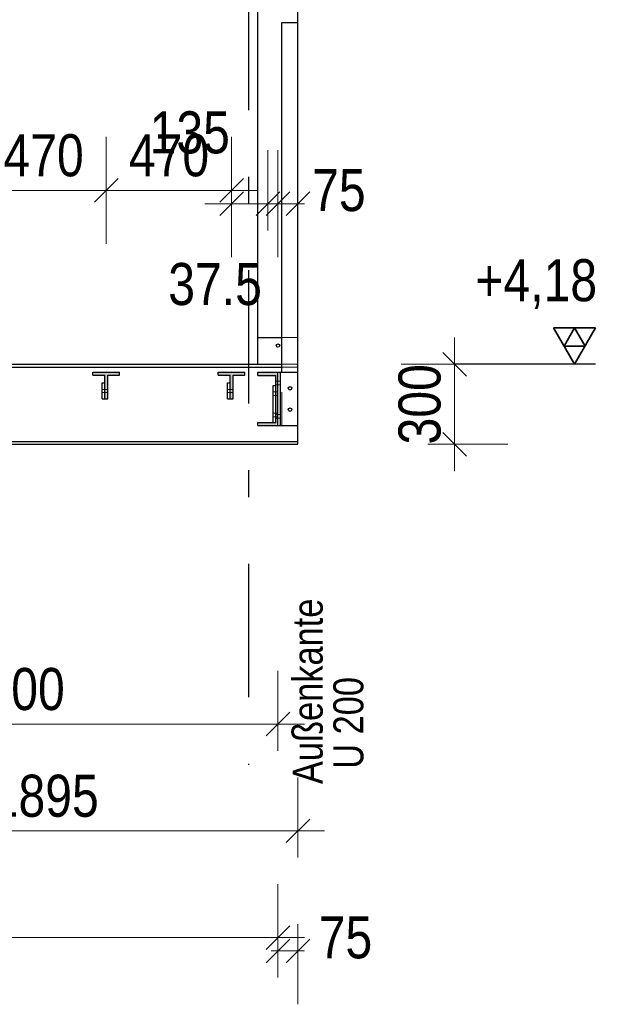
# Model space of a CAD drawing. Header units: millimetres. Extents: x -74 to 79, y 0 to 54.
# Tile 108 of 164: x 13.63 to 15.86, y 5 to 8.69. Entities that reach past the tile are written whole.
import ezdxf

# ---------------------------------------------------------------- set-up
doc = ezdxf.new("R2010")
doc.units = ezdxf.units.MM
doc.linetypes.add('DASHDOTX2', pattern=[2, 1, -0.5, 0, -0.5])
doc.linetypes.add('HIDDEN', pattern=[0.375, 0.25, -0.125])
for name, color, linetype, lineweight in [('01_Neubau Beschriftung', 7, 'Continuous', 20), ('01_Neubau Türen-Fassade', 7, 'Continuous', 20), ('01_Neubau_Linen', 7, 'Continuous', 20), ('11_Koordinaten zur Einordnung - nicht mit drucken', 7, 'Continuous', 20), ('Achsen', 7, 'Continuous', 20)]:
    doc.layers.add(name, color=color, linetype=linetype, lineweight=lineweight)
doc.styles.add('Arial Narrow', font='ARIALN.TTF')
doc.dimstyles.new('Arch_Strakon_dimstyle', dxfattribs={"dimtxt": 15.75, "dimasz": 1, "dimexe": 1.25, "dimexo": 0.0625, "dimgap": 1, "dimtad": 0, "dimdec": 3, "dimzin": 12, "dimdsep": 46, "dimtxsty": 'Arial Narrow', "dimblk": 'Arrowhead_Tick', "dimsah": 1, "dimcen": 0, "dimse1": 1, "dimse2": 1, "dimclrd": 6, "dimclrt": 2, "dimazin": 0, "dimtfac": 1, "dimtdec": 4, "dimtmove": 0, "dimatfit": 3, "dimldrblk": 'NONE', "dimfxl": 1, "dimtvp": 1, "dimtolj": 1, "dimtzin": 0, "dimlwd": 13, "dimarcsym": 2})

# ---------------------------------------------------------------- blocks, each defined once
blk = doc.blocks.new('Arrowhead_Tick')
at = {"color": 0, "linetype": 'Continuous', "lineweight": -2}
for p, q in [((0, 20), (0, -10)), ((-1, 0), (0, 0)), ((10, 0), (0, 0))]:
    blk.add_line(p, q, dxfattribs=at)
at = {"color": 2, "linetype": 'Continuous', "lineweight": 35}
blk.add_line((4.42, 4.42), (-4.42, -4.42), dxfattribs=at)
blk = doc.blocks.new('*D57')
at = {"layer": '01_Neubau_Linen', "color": 6, "linetype": 'Continuous', "lineweight": 13}
blk.add_line((13.4946, 8.05), (13.9446, 8.05), dxfattribs=at)
at = {"layer": 'Defpoints', "color": 0}
for p in [(13.9546, 8.05), (13.4846, 7.3683), (13.9546, 7.3683)]:
    blk.add_point(p, dxfattribs=at)
at = {"layer": '01_Neubau_Linen', "color": 6, "lineweight": 13, "xscale": 0.01, "yscale": 0.01, "zscale": 0.01}
blk.add_blockref('Arrowhead_Tick', (13.9546, 8.05), dxfattribs=at)
at = {"layer": '01_Neubau_Linen', "color": 6, "lineweight": 13, "xscale": 0.01, "yscale": 0.01, "zscale": 0.01, "rotation": 180}
blk.add_blockref('Arrowhead_Tick', (13.4846, 8.05), dxfattribs=at)
at = {"layer": '01_Neubau_Linen', "color": 2, "lineweight": -2, "insert": (13.7196, 8.1804), "char_height": 0.1575, "attachment_point": 5, "style": 'Arial Narrow'}
blk.add_mtext('\\A1;470', dxfattribs=at)
blk = doc.blocks.new('_None')
blk = doc.blocks.new('*D58')
at = {"layer": '01_Neubau_Linen', "color": 6, "linetype": 'Continuous', "lineweight": 13}
blk.add_line((13.9646, 8.05), (14.4146, 8.05), dxfattribs=at)
at = {"layer": 'Defpoints', "color": 0}
for p in [(14.4246, 8.05), (13.9546, 7.3683), (14.4246, 7.3683)]:
    blk.add_point(p, dxfattribs=at)
at = {"layer": '01_Neubau_Linen', "color": 6, "lineweight": 13, "xscale": 0.01, "yscale": 0.01, "zscale": 0.01}
blk.add_blockref('Arrowhead_Tick', (14.4246, 8.05), dxfattribs=at)
at = {"layer": '01_Neubau_Linen', "color": 6, "lineweight": 13, "xscale": 0.01, "yscale": 0.01, "zscale": 0.01, "rotation": 180}
blk.add_blockref('Arrowhead_Tick', (13.9546, 8.05), dxfattribs=at)
at = {"layer": '01_Neubau_Linen', "color": 2, "lineweight": -2, "insert": (14.1896, 8.1804), "char_height": 0.1575, "attachment_point": 5, "style": 'Arial Narrow'}
blk.add_mtext('\\A1;470', dxfattribs=at)
blk = doc.blocks.new('*D59')
at = {"layer": '01_Neubau_Linen', "color": 6, "linetype": 'Continuous', "lineweight": 13}
blk.add_line((14.4346, 8), (14.5508, 8), dxfattribs=at)
at = {"layer": 'Defpoints', "color": 0}
for p in [(14.5608, 8), (14.4246, 7.3683), (14.5608, 7.3683)]:
    blk.add_point(p, dxfattribs=at)
at = {"layer": '01_Neubau_Linen', "color": 6, "lineweight": 13, "xscale": 0.01, "yscale": 0.01, "zscale": 0.01}
blk.add_blockref('Arrowhead_Tick', (14.5608, 8), dxfattribs=at)
at = {"layer": '01_Neubau_Linen', "color": 6, "lineweight": 13, "xscale": 0.01, "yscale": 0.01, "zscale": 0.01, "rotation": 180}
blk.add_blockref('Arrowhead_Tick', (14.4246, 8), dxfattribs=at)
at = {"layer": '01_Neubau_Linen', "color": 2, "lineweight": -2, "insert": (14.2675, 8.2661), "char_height": 0.1575, "attachment_point": 5, "style": 'Arial Narrow'}
blk.add_mtext('\\A1;135', dxfattribs=at)
blk = doc.blocks.new('*D60')
at = {"layer": '01_Neubau_Linen', "color": 6, "linetype": 'Continuous', "lineweight": 13}
for p, q in [((14.5508, 8), (14.5408, 8)), ((14.5608, 8), (14.5983, 8)), ((14.6083, 8), (14.6183, 8))]:
    blk.add_line(p, q, dxfattribs=at)
at = {"layer": 'Defpoints', "color": 0}
for p in [(14.5983, 8), (14.5608, 7.3683), (14.5983, 7.3683)]:
    blk.add_point(p, dxfattribs=at)
at = {"layer": '01_Neubau_Linen', "color": 6, "lineweight": 13, "xscale": 0.01, "yscale": 0.01, "zscale": 0.01}
blk.add_blockref('Arrowhead_Tick', (14.5608, 8), dxfattribs=at)
at = {"layer": '01_Neubau_Linen', "color": 6, "lineweight": 13, "xscale": 0.01, "yscale": 0.01, "zscale": 0.01, "rotation": 180}
blk.add_blockref('Arrowhead_Tick', (14.5983, 8), dxfattribs=at)
at = {"layer": '01_Neubau_Linen', "color": 2, "lineweight": -2, "insert": (14.3625, 7.6979), "char_height": 0.1575, "attachment_point": 5, "style": 'Arial Narrow'}
blk.add_mtext('\\A1;37.5', dxfattribs=at)
blk = doc.blocks.new('*D61')
at = {"layer": '01_Neubau_Linen', "color": 6, "linetype": 'Continuous', "lineweight": 13}
for p, q in [((14.5883, 8), (14.5783, 8)), ((14.5983, 8), (14.6733, 8)), ((14.6833, 8), (14.6933, 8))]:
    blk.add_line(p, q, dxfattribs=at)
at = {"layer": 'Defpoints', "color": 0}
for p in [(14.6733, 8), (14.6733, 7.3983), (14.5983, 7.3683)]:
    blk.add_point(p, dxfattribs=at)
at = {"layer": '01_Neubau_Linen', "color": 6, "lineweight": 13, "xscale": 0.01, "yscale": 0.01, "zscale": 0.01}
blk.add_blockref('Arrowhead_Tick', (14.5983, 8), dxfattribs=at)
at = {"layer": '01_Neubau_Linen', "color": 6, "lineweight": 13, "xscale": 0.01, "yscale": 0.01, "zscale": 0.01, "rotation": 180}
blk.add_blockref('Arrowhead_Tick', (14.6733, 8), dxfattribs=at)
at = {"layer": '01_Neubau_Linen', "color": 2, "lineweight": -2, "insert": (14.8266, 8.05), "char_height": 0.1575, "attachment_point": 5, "style": 'Arial Narrow'}
blk.add_mtext('\\A1;75', dxfattribs=at)
blk = doc.blocks.new('*D67')
at = {"layer": '01_Neubau_Linen', "color": 6, "linetype": 'Continuous', "lineweight": 13}
blk.add_line((15.2603, 7.1083), (15.2603, 7.3883), dxfattribs=at)
at = {"layer": 'Defpoints', "color": 0}
for p in [(14.6733, 7.3983), (15.2603, 7.3983), (14.6733, 7.0983)]:
    blk.add_point(p, dxfattribs=at)
at = {"layer": '01_Neubau_Linen', "color": 6, "lineweight": 13, "xscale": 0.01, "yscale": 0.01, "zscale": 0.01}
for p, rotation in [((15.2603, 7.3983), 90), ((15.2603, 7.0983), 270)]:
    blk.add_blockref('Arrowhead_Tick', p, dxfattribs=dict(at, rotation=rotation))
at = {"layer": '01_Neubau_Linen', "color": 2, "lineweight": -2, "insert": (15.1299, 7.2483), "char_height": 0.1575, "attachment_point": 5, "rotation": 90, "style": 'Arial Narrow'}
blk.add_mtext('\\A1;300', dxfattribs=at)
blk = doc.blocks.new('*D121')
at = {"color": 6, "linetype": 'Continuous', "lineweight": 13}
blk.add_line((12.6083, 6.05), (14.5883, 6.05), dxfattribs=at)
at = {"layer": 'Defpoints', "color": 0}
for p in [(14.5983, 7.1683), (12.5983, 6.9483), (14.5983, 6.05)]:
    blk.add_point(p, dxfattribs=at)
at = {"color": 6, "lineweight": 13, "xscale": 0.01, "yscale": 0.01, "zscale": 0.01}
for p, rotation in [((14.5983, 6.05), 359.9999999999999), ((12.5983, 6.05), 179.9999999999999)]:
    blk.add_blockref('Arrowhead_Tick', p, dxfattribs=dict(at, rotation=rotation))
at = {"color": 2, "lineweight": 35, "insert": (13.5983, 6.1804), "char_height": 0.1575, "attachment_point": 5, "style": 'Arial Narrow'}
blk.add_mtext('\\A1;2000', dxfattribs=at)
blk = doc.blocks.new('*D127')
at = {"color": 6, "linetype": 'Continuous', "lineweight": 13}
blk.add_line((12.7883, 5.65), (14.6633, 5.65), dxfattribs=at)
at = {"layer": 'Defpoints', "color": 0}
for p in [(14.6733, 7.0983), (12.7783, 6.9983), (14.6733, 5.65)]:
    blk.add_point(p, dxfattribs=at)
at = {"color": 6, "lineweight": 13, "xscale": 0.01, "yscale": 0.01, "zscale": 0.01}
blk.add_blockref('Arrowhead_Tick', (14.6733, 5.65), dxfattribs=at)
at = {"color": 6, "lineweight": 13, "xscale": 0.01, "yscale": 0.01, "zscale": 0.01, "rotation": 180}
blk.add_blockref('Arrowhead_Tick', (12.7783, 5.65), dxfattribs=at)
at = {"color": 2, "lineweight": 35, "insert": (13.7258, 5.7804), "char_height": 0.1575, "attachment_point": 5, "style": 'Arial Narrow'}
blk.add_mtext('\\A1;1895', dxfattribs=at)
blk = doc.blocks.new('*D128')
at = {"color": 6, "linetype": 'Continuous', "lineweight": 13}
blk.add_line((8.5686, 5.25), (14.5883, 5.25), dxfattribs=at)
at = {"layer": 'Defpoints', "color": 0}
for p in [(14.5983, 7.1683), (8.5586, 7.1083), (14.5983, 5.25)]:
    blk.add_point(p, dxfattribs=at)
at = {"color": 6, "lineweight": 13, "xscale": 0.01, "yscale": 0.01, "zscale": 0.01}
blk.add_blockref('Arrowhead_Tick', (14.5983, 5.25), dxfattribs=at)
at = {"color": 6, "lineweight": 13, "xscale": 0.01, "yscale": 0.01, "zscale": 0.01, "rotation": 180}
blk.add_blockref('Arrowhead_Tick', (8.5586, 5.25), dxfattribs=at)
at = {"color": 2, "lineweight": 35, "insert": (11.5785, 5.3804), "char_height": 0.1575, "attachment_point": 5, "style": 'Arial Narrow'}
blk.add_mtext('\\A1;6040', dxfattribs=at)
blk = doc.blocks.new('*D130')
at = {"color": 6, "linetype": 'Continuous', "lineweight": 13}
for p, q in [((14.5883, 5.2), (14.5783, 5.2)), ((14.5983, 5.2), (14.6733, 5.2)), ((14.6833, 5.2), (14.6933, 5.2))]:
    blk.add_line(p, q, dxfattribs=at)
at = {"layer": 'Defpoints', "color": 0}
for p in [(14.5983, 7.1683), (14.6733, 7.0983), (14.6733, 5.2)]:
    blk.add_point(p, dxfattribs=at)
at = {"color": 6, "lineweight": 13, "xscale": 0.01, "yscale": 0.01, "zscale": 0.01}
blk.add_blockref('Arrowhead_Tick', (14.5983, 5.2), dxfattribs=at)
at = {"color": 6, "lineweight": 13, "xscale": 0.01, "yscale": 0.01, "zscale": 0.01, "rotation": 180}
blk.add_blockref('Arrowhead_Tick', (14.6733, 5.2), dxfattribs=at)
at = {"color": 2, "lineweight": 35, "insert": (14.8513, 5.25), "char_height": 0.1575, "attachment_point": 5, "style": 'Arial Narrow'}
blk.add_mtext('\\A1;75', dxfattribs=at)
blk = doc.blocks.new('*D142')
at = {"layer": 'Achsen', "color": 6, "linetype": 'Continuous', "lineweight": 13}
for p, q in [((12.6083, 9.605), (13.3066, 9.605)), ((14.4783, 9.605), (13.78, 9.605))]:
    blk.add_line(p, q, dxfattribs=at)
at = {"layer": 'Defpoints', "color": 0}
for p in [(14.4883, 9.9509), (14.4883, 9.605), (12.5983, 7.4233)]:
    blk.add_point(p, dxfattribs=at)
at = {"layer": 'Achsen', "color": 6, "lineweight": 13, "xscale": 0.01, "yscale": 0.01, "zscale": 0.01}
blk.add_blockref('Arrowhead_Tick', (14.4883, 9.605), dxfattribs=at)
at = {"layer": 'Achsen', "color": 6, "lineweight": 13, "xscale": 0.01, "yscale": 0.01, "zscale": 0.01, "rotation": 180}
blk.add_blockref('Arrowhead_Tick', (12.5983, 9.605), dxfattribs=at)
at = {"layer": 'Achsen', "color": 2, "lineweight": 35, "insert": (13.5433, 9.655), "char_height": 0.1575, "attachment_point": 5, "style": 'Arial Narrow'}
blk.add_mtext('\\A1;1890', dxfattribs=at)
blk = doc.blocks.new('*D153')
at = {"color": 6, "linetype": 'Continuous', "lineweight": 13}
for p, q in [((14.4783, 9.605), (14.4683, 9.605)), ((14.4883, 9.605), (14.5983, 9.605)), ((14.6083, 9.605), (14.6183, 9.605))]:
    blk.add_line(p, q, dxfattribs=at)
at = {"layer": 'Defpoints', "color": 0}
for p in [(14.4883, 9.9509), (14.5983, 9.605), (14.5983, 7.1683)]:
    blk.add_point(p, dxfattribs=at)
at = {"color": 6, "lineweight": 13, "xscale": 0.01, "yscale": 0.01, "zscale": 0.01}
blk.add_blockref('Arrowhead_Tick', (14.4883, 9.605), dxfattribs=at)
at = {"color": 6, "lineweight": 13, "xscale": 0.01, "yscale": 0.01, "zscale": 0.01, "rotation": 180}
blk.add_blockref('Arrowhead_Tick', (14.5983, 9.605), dxfattribs=at)
at = {"color": 2, "lineweight": 35, "insert": (14.2607, 9.655), "char_height": 0.1575, "attachment_point": 5, "style": 'Arial Narrow'}
blk.add_mtext('\\A1;110', dxfattribs=at)
blk = doc.blocks.new('*D154')
at = {"color": 6, "linetype": 'Continuous', "lineweight": 13}
for p, q in [((14.5883, 9.605), (14.5783, 9.605)), ((14.5983, 9.605), (14.6083, 9.605)), ((14.6183, 9.605), (14.6283, 9.605))]:
    blk.add_line(p, q, dxfattribs=at)
at = {"layer": 'Defpoints', "color": 0}
for p in [(14.6083, 9.605), (14.5983, 7.1683), (14.6083, 7.1683)]:
    blk.add_point(p, dxfattribs=at)
at = {"color": 6, "lineweight": 13, "xscale": 0.01, "yscale": 0.01, "zscale": 0.01}
blk.add_blockref('Arrowhead_Tick', (14.5983, 9.605), dxfattribs=at)
at = {"color": 6, "lineweight": 13, "xscale": 0.01, "yscale": 0.01, "zscale": 0.01, "rotation": 180}
blk.add_blockref('Arrowhead_Tick', (14.6083, 9.605), dxfattribs=at)
at = {"color": 2, "lineweight": 35, "insert": (14.7863, 9.655), "char_height": 0.1575, "attachment_point": 5, "style": 'Arial Narrow'}
blk.add_mtext('\\A1;10', dxfattribs=at)

msp = doc.modelspace()

# ---------------------------------------------------------------- hatches: boundary and pattern name
at = {"layer": '11_Koordinaten zur Einordnung - nicht mit drucken', "lineweight": 13, "true_color": 0x4682b4}
for points in [[(13.9601364, 7.3573423), (14.0046364, 7.3573423), (14.0046364, 7.3683423), (13.9046364, 7.3683423), (13.9046364, 7.3573423), (13.9491364, 7.3573423), (13.9491364, 7.2683423), (13.9601364, 7.2683423)], [(14.4301364, 7.3573423), (14.4746364, 7.3573423), (14.4746364, 7.3683423), (14.3746364, 7.3683423), (14.3746364, 7.3573423), (14.4191364, 7.3573423), (14.4191364, 7.2683423), (14.4301364, 7.2683423)], [(14.59833, 7.1683423), (14.59833, 7.3683423), (14.52333, 7.3683423), (14.52333, 7.3568423), (14.58983, 7.3568423), (14.58983, 7.1798423), (14.52333, 7.1798423), (14.52333, 7.1683423)]]:
    msp.add_hatch(color=145, dxfattribs=at).paths.add_polyline_path(points)

# ---------------------------------------------------------------- linework, layer by layer
at = {"color": 3, "linetype": 'Continuous', "lineweight": 25}
for p, q in [((14.52333, 7.4983423), (14.52333, 9.2678916)), ((14.67333, 8.6783423), (14.67333, 9.2678916)), ((14.61333, 8.6783423), (14.67333, 8.6783423)), ((14.61333, 7.3683423), (14.61333, 8.6783423)), ((14.67333, 7.3683423), (14.67333, 8.6783423)), ((14.52333, 7.4983423), (14.61333, 7.4983423)), ((14.52333, 7.3983423), (14.52333, 7.4983423)), ((12.77833, 7.3983435), (14.61333, 7.3983435)), ((12.77833, 7.3876435), (14.61333, 7.3876435)), ((14.59833, 7.3683423), (14.60833, 7.3683423)), ((14.60833, 7.3683423), (14.67333, 7.3683423)), ((14.60833, 7.1683423), (14.60833, 7.3683423)), ((14.67333, 7.1683423), (14.67333, 7.3683423)), ((13.9391364, 7.3283423), (13.9491364, 7.3283423)), ((13.9391364, 7.2683423), (13.9391364, 7.3283423)), ((14.4091364, 7.3283423), (14.4191364, 7.3283423)), ((14.4091364, 7.2683423), (14.4091364, 7.3283423)), ((14.57983, 7.3183423), (14.58983, 7.3183423)), ((14.57983, 7.1798423), (14.57983, 7.3183423)), ((13.9391364, 7.2683423), (13.9491364, 7.2683423)), ((14.4091364, 7.2683423), (14.4191364, 7.2683423)), ((14.59833, 7.1683423), (14.60833, 7.1683423)), ((14.60833, 7.1683423), (14.67333, 7.1683423)), ((14.67333, 7.1090423), (14.67333, 7.1683423)), ((12.77833, 7.1090435), (14.67333, 7.1090435)), ((12.77833, 7.0983435), (14.67333, 7.0983435)), ((14.67333, 7.0983423), (14.67333, 7.1090423))]:
    msp.add_line(p, q, dxfattribs=at)
for centre, radius in [((14.59833, 7.4683423), 0.0065), ((14.64333, 7.3083423), 0.00652), ((14.64333, 7.2283423), 0.00652)]:
    msp.add_circle(centre, radius, dxfattribs=at)
at = {"layer": '01_Neubau Beschriftung', "color": 3, "linetype": 'Continuous', "lineweight": 25}
for p, q in [((13.9046364, 7.3683423), (14.0046364, 7.3683423)), ((13.9046364, 7.3573423), (13.9046364, 7.3683423)), ((13.9046364, 7.3573423), (13.9491364, 7.3573423)), ((13.9491364, 7.2683423), (13.9491364, 7.3573423)), ((13.9601364, 7.3573423), (14.0046364, 7.3573423)), ((13.9601364, 7.2683423), (13.9601364, 7.3573423)), ((14.0046364, 7.3573423), (14.0046364, 7.3683423)), ((14.3746364, 7.3683423), (14.4746364, 7.3683423)), ((14.3746364, 7.3573423), (14.3746364, 7.3683423)), ((14.3746364, 7.3573423), (14.4191364, 7.3573423)), ((14.4191364, 7.2683423), (14.4191364, 7.3573423)), ((14.4301364, 7.3573423), (14.4746364, 7.3573423)), ((14.4301364, 7.2683423), (14.4301364, 7.3573423)), ((14.4746364, 7.3573423), (14.4746364, 7.3683423)), ((14.52333, 7.3683423), (14.59833, 7.3683423)), ((14.52333, 7.3568423), (14.52333, 7.3683423)), ((14.52333, 7.3568423), (14.58983, 7.3568423)), ((14.58983, 7.1798423), (14.58983, 7.3568423)), ((14.59833, 7.1683423), (14.59833, 7.3683423)), ((13.9491364, 7.2683423), (13.9601364, 7.2683423)), ((14.4191364, 7.2683423), (14.4301364, 7.2683423)), ((14.52333, 7.1798423), (14.58983, 7.1798423)), ((14.52333, 7.1683423), (14.52333, 7.1798423)), ((14.52333, 7.1683423), (14.59833, 7.1683423))]:
    msp.add_line(p, q, dxfattribs=at)
at = {"layer": '01_Neubau Türen-Fassade', "color": 6, "linetype": 'HIDDEN', "lineweight": 13, "ltscale": 0.5}
for p, q in [((14.61333, 7.4983423), (14.67333, 7.4983423)), ((14.61333, 7.3983435), (14.67333, 7.3983435)), ((14.61333, 7.3876435), (14.67333, 7.3876435)), ((14.61333, 7.1683423), (14.61333, 7.3683423)), ((14.58983, 7.3348423), (14.59833, 7.3348423)), ((14.58983, 7.3218423), (14.59833, 7.3218423)), ((14.59833, 7.3348423), (14.60833, 7.3348423)), ((14.59833, 7.3218423), (14.60833, 7.3218423)), ((13.9491364, 7.3043359), (13.9391364, 7.3043357)), ((13.9491364, 7.2923359), (13.9391364, 7.2923357)), ((13.9601364, 7.304336), (13.9491364, 7.3043359)), ((13.9601364, 7.292336), (13.9491364, 7.2923359)), ((14.4191364, 7.3043422), (14.4091364, 7.304342)), ((14.4191364, 7.2923422), (14.4091364, 7.292342)), ((14.4301364, 7.3043423), (14.4191364, 7.3043422)), ((14.4301364, 7.2923423), (14.4191364, 7.2923422)), ((14.57983, 7.2948423), (14.58983, 7.2948423)), ((14.57983, 7.2818423), (14.58983, 7.2818423)), ((14.58983, 7.2948423), (14.59833, 7.2948423)), ((14.58983, 7.2818423), (14.59833, 7.2818423)), ((14.57983, 7.2148423), (14.58983, 7.2148423)), ((14.57983, 7.2018423), (14.58983, 7.2018423)), ((14.58983, 7.2148423), (14.59833, 7.2148423)), ((14.58983, 7.2098423), (14.59833, 7.2098423)), ((14.58983, 7.2018423), (14.59833, 7.2018423)), ((14.58983, 7.1968423), (14.59833, 7.1968423)), ((14.59833, 7.2098423), (14.60833, 7.2098423)), ((14.59833, 7.1968423), (14.60833, 7.1968423)), ((14.57983, 7.1783423), (14.57983, 7.1798423)), ((14.57983, 7.1783423), (14.58983, 7.1783423)), ((14.58983, 7.1783423), (14.58983, 7.1798423))]:
    msp.add_line(p, q, dxfattribs=at)
at = {"layer": '01_Neubau_Linen', "color": 2, "linetype": 'Continuous', "lineweight": 35}
for p, q in [((15.7102723, 7.3983435), (15.6315223, 7.5347385)), ((15.6315223, 7.5347385), (15.7890223, 7.5347385)), ((15.6708973, 7.466541), (15.7102723, 7.5347385)), ((15.7890223, 7.5347385), (15.7102723, 7.3983435)), ((15.7102723, 7.5347385), (15.7496473, 7.466541)), ((15.7496473, 7.466541), (15.6708973, 7.466541))]:
    msp.add_line(p, q, dxfattribs=at)
at = {"layer": '01_Neubau_Linen', "color": 3, "linetype": 'Continuous', "lineweight": 25}
msp.add_line((15.7890223, 7.3983435), (15.2598223, 7.3983435), dxfattribs=at)
at = {"layer": '01_Neubau_Linen', "color": 9, "linetype": 'Continuous', "lineweight": 0}
for centre in [(13.9546364, 7.3683423), (14.4246364, 7.3683423), (14.56083, 7.3683423)]:
    msp.add_circle(centre, 0.00111, dxfattribs=at)
at = {"layer": 'Achsen', "color": 3, "linetype": 'DASHDOTX2', "lineweight": 25, "ltscale": 0.5}
msp.add_line((14.4882795, 9.950938), (14.4882795, 5.8977517), dxfattribs=at)

# ---------------------------------------------------------------- texts
at = {"layer": '01_Neubau_Linen', "color": 3, "lineweight": 25, "style": 'Arial Narrow'}
for s, p in [('Außenkante', (14.7658893, 5.82534)), ('U 200', (14.9184155, 5.8825373))]:
    msp.add_text(s, height=0.1125, rotation=90, dxfattribs=at).set_placement(p)
at = {"layer": '01_Neubau_Linen', "color": 2, "lineweight": 35, "insert": (15.2879559, 7.7920935), "char_height": 0.1575, "attachment_point": 1, "line_spacing_factor": 0.9, "style": 'Arial Narrow'}
msp.add_mtext(' +4,18', dxfattribs=at)

# ---------------------------------------------------------------- dimensions: what is measured, and where the dimension line sits
at = {"lineweight": 35}
for base, p1, p2, text, override, picture, middle in [((14.59833, 9.6050349), (14.4882795, 9.950938), (14.59833, 7.1683423), '110', {"dimscale": 0.01, "dimtxt": 15.75, "dimasz": 1, "dimgap": 5, "dimtad": 1, "dimjust": 0, "dimtih": 0, "dimtoh": 0, "dimdec": 3, "dimdsep": 46, "dimtxsty": 'Arial Narrow', "dimclrd": 6, "dimclrt": 2, "dimtix": 0, "dimtofl": 255, "dimtmove": 2, "dimatfit": 2, "dimfxl": 0, "dimfxlon": 0, "dimtvp": 31.746032, "dimlwd": 13}, '*D153', (14.260692, 9.6550349)), ((14.60833, 9.6050349), (14.59833, 7.1683423), (14.60833, 7.1683423), '10', {"dimscale": 0.01, "dimtxt": 15.75, "dimasz": 1, "dimgap": 5, "dimtad": 1, "dimjust": 4, "dimtih": 0, "dimtoh": 0, "dimdec": 3, "dimdsep": 46, "dimtxsty": 'Arial Narrow', "dimclrd": 6, "dimclrt": 2, "dimtix": 0, "dimtofl": 255, "dimtmove": 2, "dimatfit": 2, "dimfxl": 0, "dimfxlon": 0, "dimtvp": 31.746032, "dimlwd": 13}, '*D154', (14.786305, 9.6550349)), ((14.59833, 5.25), (8.55863, 7.1083495), (14.59833, 7.1683423), '6040', {"dimscale": 0.01, "dimtxt": 15.75, "dimasz": 1, "dimgap": 5, "dimtad": 1, "dimjust": 0, "dimtih": 0, "dimtoh": 0, "dimdec": 3, "dimdsep": 46, "dimtxsty": 'Arial Narrow', "dimclrd": 6, "dimclrt": 2, "dimtix": 1, "dimtofl": 255, "dimtmove": 0, "dimatfit": 2, "dimfxl": 0, "dimfxlon": 0, "dimtvp": 31.746032, "dimlwd": 13}, '*D128', (11.57848, 5.25)), ((14.59833, 6.05), (12.5982829, 6.9483423), (14.59833, 7.1683423), '2000', {"dimscale": 0.01, "dimtxt": 15.75, "dimasz": 1, "dimgap": 5, "dimtad": 1, "dimjust": 0, "dimtih": 0, "dimtoh": 0, "dimdec": 3, "dimdsep": 46, "dimtxsty": 'Arial Narrow', "dimclrd": 6, "dimclrt": 2, "dimtix": 1, "dimtofl": 255, "dimtmove": 0, "dimatfit": 2, "dimfxl": 0, "dimfxlon": 0, "dimtvp": 31.746032, "dimlwd": 13}, '*D121', (13.5983065, 6.05)), ((14.67333, 5.2), (14.59833, 7.1683423), (14.67333, 7.0983423), '75', {"dimscale": 0.01, "dimtxt": 15.75, "dimasz": 1, "dimgap": 5, "dimtad": 1, "dimjust": 4, "dimtih": 0, "dimtoh": 0, "dimdec": 3, "dimdsep": 46, "dimtxsty": 'Arial Narrow', "dimclrd": 6, "dimclrt": 2, "dimtix": 0, "dimtofl": 255, "dimtmove": 2, "dimatfit": 2, "dimfxl": 0, "dimfxlon": 0, "dimtvp": 31.746032, "dimlwd": 13}, '*D130', (14.851305, 5.25)), ((14.67333, 5.65), (12.77833, 6.9983423), (14.67333, 7.0983423), '1895', {"dimscale": 0.01, "dimtxt": 15.75, "dimasz": 1, "dimgap": 5, "dimtad": 1, "dimjust": 0, "dimtih": 0, "dimtoh": 0, "dimdec": 3, "dimdsep": 46, "dimtxsty": 'Arial Narrow', "dimclrd": 6, "dimclrt": 2, "dimtix": 1, "dimtofl": 255, "dimtmove": 0, "dimatfit": 2, "dimfxl": 0, "dimfxlon": 0, "dimtvp": 31.746032, "dimlwd": 13}, '*D127', (13.72583, 5.65))]:
    dim = msp.add_linear_dim(base=base, p1=p1, p2=p2, text=text, dimstyle='Arch_Strakon_dimstyle', override=override, dxfattribs=at)
    dim.commit()
    dim.dimension.update_dxf_attribs({"geometry": picture, "text_midpoint": middle, "dimtype": 160})
at = {"layer": '01_Neubau_Linen', "lineweight": -2}
for base, p1, p2, text, override, picture, middle in [((14.56083, 8), (14.4246364, 7.3683423), (14.56083, 7.3683423), '135', {"dimscale": 0.01, "dimtxt": 15.75, "dimasz": 1, "dimgap": 5, "dimtad": 0, "dimjust": 0, "dimtih": 0, "dimtoh": 0, "dimdec": 6, "dimdsep": 46, "dimtxsty": 'Arial Narrow', "dimclrd": 6, "dimclrt": 2, "dimtix": 0, "dimtofl": 255, "dimtmove": 2, "dimatfit": 2, "dimfxl": 0, "dimfxlon": 0, "dimtvp": 31.746032, "dimlwd": 13}, '*D59', (14.2674742, 8.2661178)), ((13.9546364, 8.05), (13.4846364, 7.3683423), (13.9546364, 7.3683423), '470', {"dimscale": 0.01, "dimtxt": 15.75, "dimasz": 1, "dimgap": 5, "dimtad": 1, "dimjust": 0, "dimtih": 0, "dimtoh": 0, "dimdec": 6, "dimdsep": 46, "dimtxsty": 'Arial Narrow', "dimclrd": 6, "dimclrt": 2, "dimtix": 1, "dimtofl": 255, "dimtmove": 0, "dimatfit": 2, "dimfxl": 0, "dimfxlon": 0, "dimtvp": 31.746032, "dimlwd": 13}, '*D57', (13.7196364, 8.05)), ((14.4246364, 8.05), (13.9546364, 7.3683423), (14.4246364, 7.3683423), '470', {"dimscale": 0.01, "dimtxt": 15.75, "dimasz": 1, "dimgap": 5, "dimtad": 1, "dimjust": 0, "dimtih": 0, "dimtoh": 0, "dimdec": 6, "dimdsep": 46, "dimtxsty": 'Arial Narrow', "dimclrd": 6, "dimclrt": 2, "dimtix": 1, "dimtofl": 255, "dimtmove": 0, "dimatfit": 2, "dimfxl": 0, "dimfxlon": 0, "dimtvp": 31.746032, "dimlwd": 13}, '*D58', (14.1896364, 8.05)), ((14.59833, 8), (14.56083, 7.3683423), (14.59833, 7.3683423), '37.5', {"dimscale": 0.01, "dimtxt": 15.75, "dimasz": 1, "dimgap": 5, "dimtad": 0, "dimjust": 0, "dimtih": 0, "dimtoh": 0, "dimdec": 6, "dimdsep": 46, "dimtxsty": 'Arial Narrow', "dimclrd": 6, "dimclrt": 2, "dimtix": 0, "dimtofl": 255, "dimtmove": 2, "dimatfit": 2, "dimfxl": 0, "dimfxlon": 0, "dimtvp": 31.746032, "dimlwd": 13}, '*D60', (14.3625305, 7.6978559)), ((14.67333, 8), (14.59833, 7.3683423), (14.67333, 7.3983435), '75', {"dimscale": 0.01, "dimtxt": 15.75, "dimasz": 1, "dimgap": 5, "dimtad": 0, "dimjust": 0, "dimtih": 0, "dimtoh": 0, "dimdec": 6, "dimdsep": 46, "dimtxsty": 'Arial Narrow', "dimclrd": 6, "dimclrt": 2, "dimtix": 0, "dimtofl": 255, "dimtmove": 2, "dimatfit": 2, "dimfxl": 0, "dimfxlon": 0, "dimtvp": 31.746032, "dimlwd": 13}, '*D61', (14.8265791, 8.0499811))]:
    dim = msp.add_linear_dim(base=base, p1=p1, p2=p2, text=text, dimstyle='Arch_Strakon_dimstyle', override=override, dxfattribs=at)
    dim.commit()
    dim.dimension.update_dxf_attribs({"geometry": picture, "text_midpoint": middle, "dimtype": 160})
dim = msp.add_linear_dim(base=(15.2602723, 7.3983435), p1=(14.67333, 7.0983423), p2=(14.67333, 7.3983435), angle=90, text='300', dimstyle='Arch_Strakon_dimstyle', override={"dimscale": 0.01, "dimtxt": 15.75, "dimasz": 1, "dimgap": 5, "dimtad": 1, "dimjust": 0, "dimtih": 0, "dimtoh": 0, "dimdec": 6, "dimdsep": 46, "dimtxsty": 'Arial Narrow', "dimclrd": 6, "dimclrt": 2, "dimtix": 1, "dimtofl": 255, "dimtmove": 0, "dimatfit": 2, "dimfxl": 0, "dimfxlon": 0, "dimtvp": 31.746032, "dimlwd": 13}, dxfattribs=at)
dim.commit()
dim.dimension.update_dxf_attribs({"geometry": '*D67', "text_midpoint": (15.2602723, 7.2483429), "dimtype": 160})
at = {"layer": 'Achsen', "lineweight": 35}
dim = msp.add_linear_dim(base=(14.4882795, 9.6050349), p1=(12.59833, 7.4233423), p2=(14.4882795, 9.950938), text='1890', dimstyle='Arch_Strakon_dimstyle', override={"dimscale": 0.01, "dimtxt": 15.75, "dimasz": 1, "dimgap": 5, "dimtad": 0, "dimjust": 0, "dimtih": 0, "dimtoh": 0, "dimdec": 3, "dimdsep": 46, "dimtxsty": 'Arial Narrow', "dimclrd": 6, "dimclrt": 2, "dimtix": 0, "dimtofl": 255, "dimtmove": 2, "dimatfit": 2, "dimfxl": 0, "dimfxlon": 0, "dimtvp": 31.746032, "dimlwd": 13}, dxfattribs=at)
dim.commit()
dim.dimension.update_dxf_attribs({"geometry": '*D142', "text_midpoint": (13.5433048, 9.6550349), "dimtype": 160})

doc.saveas('drawing.dxf')
